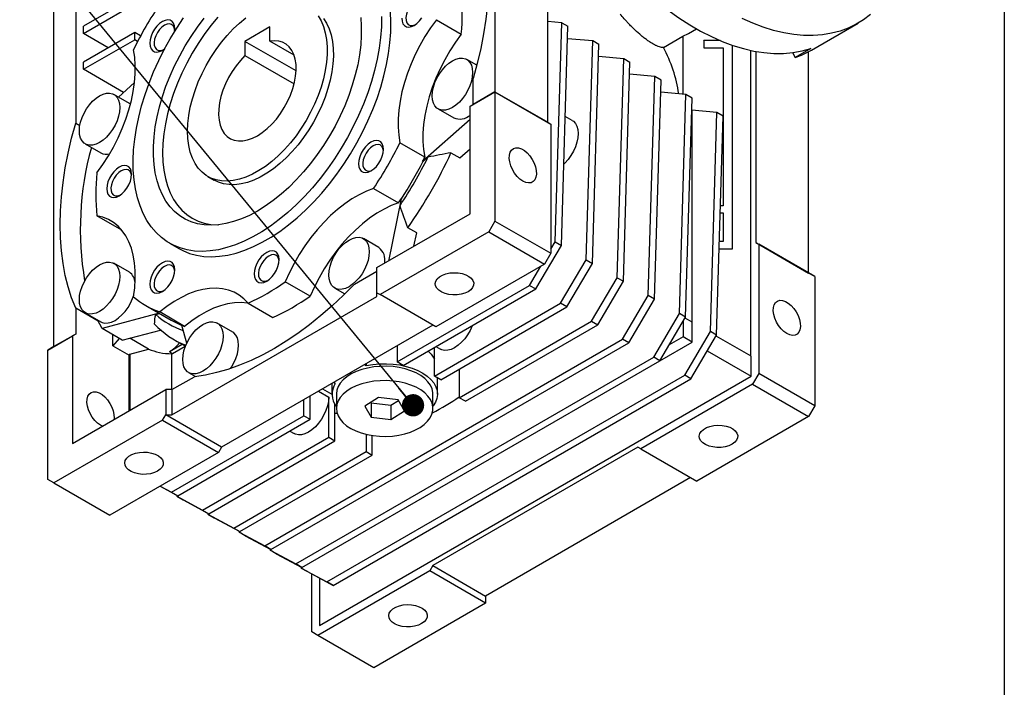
# Model space of a CAD drawing. Header units: millimetres. Extents: x 32 to 1366, y 32 to 1048.
# Tile 7 of 12: x 1141 to 1365, y 483 to 635. Entities that reach past the tile are written whole.
import ezdxf

# ---------------------------------------------------------------- set-up
doc = ezdxf.new("R2010")
doc.units = ezdxf.units.MM
doc.header["$LTSCALE"] = 5
doc.linetypes.add('SLD-Solid', pattern=[0])
doc.layers.add('TEXT', color=140, linetype='SLD-Solid', lineweight=25)
doc.styles.get("Standard").update_dxf_attribs({"font": 'VERDANA.TTF'})
doc.dimstyles.new('SLDDIMSTYLE0', dxfattribs={"dimtxt": 0.18, "dimasz": 5.08, "dimexe": 0, "dimexo": 0.0625, "dimgap": 0, "dimtad": 0, "dimtih": 1, "dimtoh": 1, "dimdec": 0, "dimrnd": 1e-09, "dimzin": 0, "dimdsep": 46, "dimtxsty": 'Standard', "dimblk1": 'DOT', "dimblk2": 'DOT', "dimsah": 1, "dimcen": 0.09, "dimadec": 0, "dimazin": 0, "dimtfac": 5.08, "dimtdec": 0, "dimtofl": 0, "dimtmove": 0, "dimatfit": 3, "dimldrblk": 'DOT', "dimfxl": 0, "dimfrac": 2, "dimtolj": 1, "dimtzin": 0, "dimarcsym": 0})

# ---------------------------------------------------------------- blocks, each defined once
blk = doc.blocks.new('_Dot')
at = {"color": 0, "linetype": 'ByBlock', "lineweight": -2}
blk.add_line((-0.5, 0), (-1, 0), dxfattribs=at)
at = {"color": 0, "linetype": 'ByBlock', "const_width": 0.5}
blk.add_lwpolyline([(-0.25, 0, 1), (0.25, 0, 1)], format="xyb", close=True, dxfattribs=at)

msp = doc.modelspace()

# ---------------------------------------------------------------- linework, layer by layer
for p, q in [((1249.259, 697.073), (1249.259, 618.685)), ((1261.28, 611.745), (1261.28, 659.833)), ((1176.073, 645.434), (1155.567, 633.596)), ((1155.567, 631.963), (1176.073, 643.801)), ((1153.8, 641.965), (1153.8, 611.58)), ((1148.85, 560.72), (1148.85, 639.108)), ((1235.945, 635.085), (1241.602, 631.82)), ((1264.462, 634.405), (1261.28, 634.69)), ((1155.567, 631.963), (1155.567, 633.596)), ((1197.994, 633.427), (1192.337, 630.162)), ((1197.994, 630.196), (1197.994, 633.427)), ((1262.98, 584.553), (1264.462, 634.405)), ((1264.394, 583.737), (1265.876, 633.589)), ((1264.462, 634.405), (1265.876, 633.589)), ((1293.333, 631.937), (1295.179, 633.002)), ((1321.329, 628.169), (1331.936, 634.292)), ((1167.235, 632.166), (1155.567, 625.43)), ((1161.225, 628.697), (1155.567, 631.963)), ((1155.567, 623.797), (1167.235, 630.533)), ((1167.235, 630.533), (1167.235, 632.166)), ((1168.577, 631.391), (1167.235, 632.166)), ((1167.911, 630.142), (1167.235, 630.533)), ((1192.337, 630.162), (1192.337, 626.931)), ((1203.991, 623.434), (1192.337, 630.162)), ((1203.539, 626.995), (1197.994, 630.196)), ((1265.794, 630.836), (1271.533, 630.323)), ((1270.051, 580.471), (1271.533, 630.323)), ((1271.533, 630.323), (1272.947, 629.507)), ((1287.631, 628.76), (1292.074, 631.325)), ((1292.074, 631.325), (1293.321, 631.961)), ((1292.074, 631.325), (1292.074, 618.137)), ((1296.812, 630.306), (1296.847, 630.326)), ((1296.812, 630.306), (1296.812, 628.673)), ((1296.847, 630.326), (1296.847, 628.693)), ((1300.587, 630.326), (1296.847, 630.326)), ((1271.465, 579.655), (1272.947, 629.507)), ((1296.847, 628.693), (1296.812, 628.673)), ((1296.812, 628.673), (1301.231, 628.673)), ((1296.847, 628.693), (1301.231, 628.693)), ((1301.231, 628.693), (1301.231, 592.765)), ((1303.353, 582.967), (1303.353, 629.272)), ((1303.388, 582.946), (1303.388, 629.26)), ((1307.56, 558.544), (1307.56, 628.097)), ((1308.656, 627.88), (1308.656, 584.396)), ((1321.162, 628.545), (1317.627, 626.504)), ((1320.677, 577.456), (1320.677, 627.809)), ((1192.337, 626.931), (1203.54, 620.463)), ((1245.132, 624.723), (1242.834, 626.05)), ((1272.865, 626.754), (1278.604, 626.241)), ((1277.122, 576.389), (1278.604, 626.241)), ((1278.604, 626.241), (1280.018, 625.425)), ((1316.995, 627.598), (1317.627, 626.504)), ((1155.567, 623.797), (1155.567, 625.43)), ((1164.689, 618.532), (1155.567, 623.797)), ((1278.536, 575.573), (1280.018, 625.425)), ((1244.309, 615.827), (1244.309, 621.717)), ((1285.675, 622.159), (1279.936, 622.672)), ((1284.193, 572.307), (1285.675, 622.159)), ((1285.607, 571.491), (1287.089, 621.343)), ((1287.089, 621.343), (1285.675, 622.159)), ((1163.521, 617.497), (1167.208, 620.765)), ((1166.016, 616.056), (1162.481, 618.097)), ((1243.602, 615.419), (1249.259, 618.685)), ((1249.259, 618.685), (1244.309, 615.827)), ((1249.259, 618.685), (1249.259, 589.289)), ((1249.259, 618.685), (1261.987, 611.337)), ((1249.259, 618.685), (1261.28, 611.745)), ((1249.259, 618.685), (1249.259, 618.685)), ((1292.746, 618.077), (1287.007, 618.59)), ((1291.264, 568.225), (1292.746, 618.077)), ((1292.679, 567.409), (1294.16, 617.26)), ((1294.16, 617.26), (1292.746, 618.077)), ((1236.335, 614.791), (1239.871, 612.75)), ((1243.602, 615.419), (1244.309, 615.827)), ((1243.602, 590.923), (1243.602, 615.419)), ((1294.125, 614.504), (1294.125, 566.302)), ((1299.817, 613.995), (1294.125, 614.504)), ((1243.602, 612.406), (1232.769, 602.801)), ((1266.876, 612.171), (1265.267, 613.1)), ((1298.335, 564.143), (1299.817, 613.995)), ((1299.75, 563.327), (1301.231, 613.178)), ((1301.231, 613.178), (1299.817, 613.995)), ((1153.8, 611.58), (1154.745, 611.034)), ((1261.28, 611.745), (1261.987, 611.337)), ((1261.987, 611.337), (1261.987, 581.942)), ((1155.981, 606.839), (1159.517, 604.797)), ((1233.28, 603.815), (1227.623, 607.081)), ((1241.299, 603.635), (1243.602, 605.677)), ((1232.84, 602.76), (1234.008, 603.795)), ((1239.249, 604.819), (1241.299, 603.635)), ((1232.769, 602.801), (1232.84, 602.76)), ((1183.916, 599.407), (1185.33, 598.591)), ((1221.622, 596.685), (1227.278, 593.42)), ((1227.902, 594.369), (1224.999, 580.183)), ((1227.659, 592.799), (1227.972, 594.328)), ((1227.972, 594.328), (1227.902, 594.369)), ((1301.231, 592.765), (1300.625, 592.765)), ((1164.285, 587.185), (1158.628, 590.451)), ((1222.389, 578.677), (1243.602, 590.923)), ((1300.575, 591.112), (1301.231, 591.112)), ((1300.576, 591.132), (1301.231, 591.132)), ((1301.231, 591.132), (1301.231, 584.6)), ((1231.444, 586.565), (1229.393, 587.749)), ((1249.259, 589.289), (1247.845, 586.84)), ((1249.259, 589.289), (1261.987, 581.942)), ((1222.835, 583.245), (1219.299, 585.286)), ((1247.845, 586.84), (1223.096, 572.553)), ((1230.826, 583.548), (1231.444, 586.565)), ((1247.845, 586.84), (1260.573, 579.492)), ((1175.167, 584.251), (1177.288, 583.027)), ((1258.54, 573.829), (1264.394, 583.737)), ((1261.987, 582.872), (1262.98, 584.553)), ((1262.98, 584.553), (1264.394, 583.737)), ((1300.333, 582.967), (1303.353, 582.967)), ((1300.333, 582.946), (1303.388, 582.946)), ((1301.231, 584.6), (1300.382, 584.6)), ((1303.353, 582.967), (1303.388, 582.946)), ((1308.656, 584.396), (1309.363, 583.987)), ((1308.656, 584.396), (1320.677, 577.456)), ((1309.363, 583.987), (1309.363, 554.592)), ((1322.091, 576.64), (1309.363, 583.987)), ((1261.987, 581.942), (1260.573, 579.492)), ((1166.016, 577.621), (1162.481, 579.663)), ((1222.389, 572.961), (1222.389, 578.677)), ((1260.573, 579.492), (1235.824, 565.205)), ((1257.126, 574.645), (1259.688, 578.981)), ((1264.197, 570.563), (1270.051, 580.471)), ((1265.611, 569.747), (1271.465, 579.655)), ((1270.051, 580.471), (1271.465, 579.655)), ((1217.289, 574.916), (1222.389, 577.86)), ((1271.268, 566.481), (1277.122, 576.389)), ((1277.122, 576.389), (1278.536, 575.573)), ((1322.091, 576.64), (1320.677, 577.456)), ((1322.091, 576.64), (1322.091, 547.244)), ((1207.187, 572.211), (1201.53, 575.477)), ((1212.8, 574.027), (1215.097, 572.701)), ((1226.985, 557.245), (1257.126, 574.645)), ((1257.126, 574.645), (1258.54, 573.829)), ((1272.682, 565.665), (1278.536, 575.573)), ((1175.72, 545.203), (1222.389, 572.145)), ((1222.389, 572.961), (1223.096, 572.553)), ((1222.389, 572.145), (1222.389, 572.961)), ((1235.824, 565.205), (1223.096, 572.553)), ((1228.399, 556.429), (1258.54, 573.829)), ((1278.339, 562.399), (1284.193, 572.307)), ((1285.607, 571.491), (1284.193, 572.307)), ((1169.789, 570.036), (1175.516, 566.73)), ((1193.043, 570.577), (1198.7, 567.312)), ((1235.495, 553.994), (1264.197, 570.563)), ((1236.909, 553.178), (1265.611, 569.747)), ((1265.611, 569.747), (1264.197, 570.563)), ((1279.753, 561.583), (1285.607, 571.491)), ((1153.8, 569.467), (1153.8, 563.577)), ((1158.883, 566.532), (1153.8, 569.467)), ((1155.981, 568.404), (1159.517, 566.363)), ((1172.822, 568.285), (1159.801, 564.797)), ((1172.02, 568.011), (1172.893, 568.244)), ((1178.608, 565.323), (1172.952, 568.589)), ((1285.41, 558.317), (1291.264, 568.225)), ((1286.824, 557.501), (1292.679, 567.409)), ((1292.679, 567.409), (1291.264, 568.225)), ((1159.801, 564.797), (1158.751, 566.805)), ((1179.077, 561.478), (1177.985, 565.553)), ((1189.551, 564.031), (1186.016, 566.072)), ((1235.117, 565.613), (1187.034, 537.855)), ((1241.127, 549.081), (1271.268, 566.481)), ((1242.541, 548.265), (1272.682, 565.665)), ((1271.268, 566.481), (1272.682, 565.665)), ((1292.11, 566.446), (1292.11, 562.921)), ((1294.16, 566.281), (1292.559, 567.206)), ((1294.16, 561.737), (1294.16, 566.281)), ((1147.436, 559.903), (1153.092, 563.169)), ((1153.8, 563.577), (1148.85, 560.72)), ((1153.8, 563.577), (1153.092, 563.169)), ((1153.092, 563.169), (1153.092, 538.673)), ((1164.397, 562.144), (1159.801, 564.797)), ((1162.285, 560.924), (1162.285, 563.363)), ((1164.397, 562.144), (1173.142, 564.486)), ((1292.11, 562.921), (1288.948, 561.096)), ((1294.16, 561.737), (1292.11, 562.921)), ((1292.481, 554.235), (1298.335, 564.143)), ((1293.895, 553.419), (1299.75, 563.327)), ((1299.75, 563.327), (1298.335, 564.143)), ((1307.595, 558.524), (1299.629, 563.123)), ((1148.85, 560.72), (1147.436, 559.903)), ((1163.719, 562.535), (1162.285, 560.924)), ((1162.285, 560.924), (1165.962, 558.802)), ((1170.384, 560.159), (1166.138, 562.61)), ((1178.054, 561.223), (1175.141, 559.541)), ((1175.813, 559.153), (1178.726, 560.835)), ((1176.241, 562.27), (1178.787, 560.8)), ((1196.844, 515.353), (1278.339, 562.399)), ((1198.259, 514.537), (1279.753, 561.583)), ((1226.985, 560.919), (1226.985, 557.245)), ((1235.495, 553.994), (1235.495, 560.525)), ((1235.842, 560.725), (1236.842, 560.148)), ((1279.753, 561.583), (1278.339, 562.399)), ((1286.825, 557.502), (1294.16, 561.737)), ((1147.436, 530.508), (1147.436, 559.903)), ((1165.962, 558.802), (1166.139, 559)), ((1165.962, 546.102), (1165.962, 558.802)), ((1166.139, 559), (1170.384, 560.159)), ((1166.139, 559), (1166.139, 546.204)), ((1175.141, 559.541), (1175.813, 559.153)), ((1175.684, 550.919), (1175.684, 559.081)), ((1203.915, 511.271), (1285.41, 558.317)), ((1286.824, 557.501), (1285.41, 558.317)), ((1297.627, 559.735), (1307.595, 553.98)), ((1307.595, 553.98), (1307.595, 558.524)), ((1205.33, 510.455), (1286.824, 557.501)), ((1219.561, 556.633), (1219.979, 556.392)), ((1219.979, 556.874), (1219.979, 556.392)), ((1228.399, 556.429), (1226.985, 557.245)), ((1175.72, 550.919), (1180.82, 553.863)), ((1179.516, 554.813), (1181.105, 553.896)), ((1209.307, 497.239), (1307.595, 553.98)), ((1210.986, 507.189), (1292.481, 554.235)), ((1236.909, 553.178), (1235.495, 553.994)), ((1241.127, 555.613), (1241.127, 549.081)), ((1293.895, 553.419), (1292.481, 554.235)), ((1309.363, 554.592), (1307.949, 552.142)), ((1322.091, 547.244), (1309.363, 554.592)), ((1212.157, 552.359), (1212.157, 549.898)), ((1212.401, 506.373), (1293.895, 553.419)), ((1212.907, 552.31), (1212.49, 552.551)), ((1236.157, 549.898), (1236.157, 553.612)), ((1307.949, 552.142), (1282.493, 537.447)), ((1307.949, 552.142), (1320.677, 544.795)), ((1153.092, 538.673), (1174.306, 550.919)), ((1174.306, 550.919), (1174.306, 545.203)), ((1175.72, 550.919), (1174.306, 550.919)), ((1175.72, 550.919), (1175.72, 545.203)), ((1207.186, 544.183), (1207.186, 549.489)), ((1209.059, 550.57), (1211.404, 549.217)), ((1210.033, 551.132), (1212.157, 549.906)), ((1213.157, 549.898), (1213.157, 546.632)), ((1235.157, 546.632), (1235.157, 549.898)), ((1205.772, 544.999), (1205.772, 548.673)), ((1211.404, 540.087), (1211.404, 549.217)), ((1212.818, 539.27), (1212.818, 547.63)), ((1222.717, 549.166), (1219.636, 547.179)), ((1219.636, 547.179), (1221.076, 544.646)), ((1220.994, 548.055), (1221.076, 547.912)), ((1221.076, 547.912), (1225.596, 547.365)), ((1221.076, 547.912), (1221.076, 544.646)), ((1227.238, 548.619), (1222.717, 549.166)), ((1225.596, 547.365), (1227.319, 548.476)), ((1225.596, 547.365), (1225.596, 544.099)), ((1228.677, 546.085), (1227.238, 548.619)), ((1242.541, 548.265), (1241.127, 549.081)), ((1322.091, 547.244), (1320.677, 544.795)), ((1173.598, 543.978), (1174.306, 545.203)), ((1187.034, 537.855), (1174.306, 545.203)), ((1174.306, 545.203), (1175.72, 545.203)), ((1175.631, 527.599), (1205.772, 544.999)), ((1205.772, 544.999), (1207.186, 544.183)), ((1225.596, 544.099), (1228.677, 546.085)), ((1173.598, 543.978), (1148.85, 529.691)), ((1173.598, 543.978), (1186.326, 536.631)), ((1177.045, 526.783), (1207.186, 544.183)), ((1221.076, 544.646), (1225.596, 544.099)), ((1320.677, 544.795), (1295.221, 530.099)), ((1202.558, 541.511), (1203.558, 540.934)), ((1219.914, 540.773), (1219.914, 536.835)), ((1221.328, 536.019), (1221.328, 540.496)), ((1182.702, 523.517), (1211.404, 540.087)), ((1184.116, 522.701), (1212.818, 539.27)), ((1211.404, 540.087), (1212.818, 539.27)), ((1186.326, 536.631), (1161.578, 522.343)), ((1187.034, 537.855), (1186.326, 536.631)), ((1189.773, 519.435), (1219.914, 536.835)), ((1191.188, 518.619), (1221.328, 536.019)), ((1219.914, 536.835), (1221.328, 536.019)), ((1281.786, 537.855), (1235.117, 510.914)), ((1282.493, 537.447), (1281.786, 537.855)), ((1282.493, 537.447), (1295.221, 530.099)), ((1148.85, 529.691), (1147.436, 530.508)), ((1148.85, 529.691), (1161.578, 522.343)), ((1293.807, 530.916), (1247.138, 503.974)), ((1173.019, 528.949), (1177.045, 526.783)), ((1173.069, 528.977), (1175.631, 527.599)), ((1175.631, 527.599), (1177.045, 526.783)), ((1176.841, 526.893), (1176.848, 526.666)), ((1176.848, 526.666), (1182.702, 523.517)), ((1176.848, 526.666), (1178.262, 525.85)), ((1178.262, 525.85), (1184.116, 522.701)), ((1182.702, 523.517), (1184.116, 522.701)), ((1183.912, 522.811), (1183.919, 522.584)), ((1183.919, 522.584), (1189.773, 519.435)), ((1183.919, 522.584), (1185.333, 521.768)), ((1185.333, 521.768), (1191.188, 518.619)), ((1189.773, 519.435), (1191.188, 518.619)), ((1190.983, 518.729), (1190.99, 518.502)), ((1190.99, 518.502), (1196.844, 515.353)), ((1192.404, 517.686), (1190.99, 518.502)), ((1192.404, 517.686), (1198.259, 514.537)), ((1198.259, 514.537), (1196.844, 515.353)), ((1198.054, 514.647), (1198.061, 514.42)), ((1198.061, 514.42), (1203.915, 511.271)), ((1199.475, 513.604), (1198.061, 514.42)), ((1199.475, 513.604), (1205.33, 510.455)), ((1205.33, 510.455), (1203.915, 511.271)), ((1205.125, 510.565), (1205.132, 510.338)), ((1205.132, 510.338), (1210.986, 507.189)), ((1206.546, 509.522), (1205.132, 510.338)), ((1206.546, 509.522), (1212.401, 506.373)), ((1207.54, 495.811), (1207.54, 508.987)), ((1234.41, 509.689), (1208.954, 494.994)), ((1235.117, 510.914), (1234.41, 509.689)), ((1247.138, 502.341), (1234.41, 509.689)), ((1235.117, 510.914), (1247.138, 503.974)), ((1209.307, 508.037), (1209.307, 497.239)), ((1212.401, 506.373), (1210.986, 507.189)), ((1247.138, 502.341), (1221.682, 487.646)), ((1247.138, 503.974), (1247.138, 502.341)), ((1208.954, 494.994), (1207.54, 495.811)), ((1221.682, 487.646), (1208.954, 494.994))]:
    msp.add_line(p, q)
at = {"flags": 128}
for points in [[(1244.309, 663.83), (1245.239, 661.477), (1246.03, 658.99), (1246.681, 656.376), (1247.189, 653.643), (1247.553, 650.799), (1247.772, 647.853), (1247.845, 644.814), (1247.772, 641.691), (1247.553, 638.492), (1247.189, 635.228), (1246.681, 631.909), (1246.03, 628.544), (1245.239, 625.143), (1244.309, 621.717)], [(1268.572, 658.905), (1270.551, 656.064), (1272.612, 653.311), (1274.748, 650.655), (1276.952, 648.106), (1279.216, 645.672), (1281.533, 643.361), (1283.896, 641.181), (1286.295, 639.14), (1288.724, 637.244), (1291.173, 635.5), (1293.634, 633.913), (1296.1, 632.49), (1298.562, 631.234), (1301.011, 630.151), (1303.439, 629.243), (1305.839, 628.514), (1308.201, 627.966), (1310.519, 627.601), (1312.783, 627.421), (1314.987, 627.425), (1317.123, 627.615), (1319.184, 627.989), (1321.162, 628.545)], [(1231.353, 639.496), (1230.768, 639.073), (1230.22, 638.507), (1229.744, 637.832), (1229.368, 637.091), (1229.117, 636.331), (1229.007, 635.599), (1229.044, 634.941), (1229.226, 634.399), (1229.542, 634.007), (1229.971, 633.789), (1230.487, 633.76), (1231.058, 633.92), (1231.125, 633.95)], [(1177.288, 583.027), (1178.188, 582.552), (1179.707, 581.933), (1181.314, 581.493), (1183.001, 581.232), (1184.758, 581.153), (1186.578, 581.257), (1188.451, 581.541), (1190.369, 582.005), (1192.32, 582.648), (1194.297, 583.464), (1196.288, 584.451), (1198.285, 585.604), (1200.276, 586.916), (1202.253, 588.381), (1204.204, 589.993), (1206.122, 591.742), (1207.995, 593.62), (1209.815, 595.619), (1211.573, 597.727), (1213.259, 599.934), (1214.866, 602.23), (1216.385, 604.602), (1217.809, 607.04), (1219.131, 609.531), (1220.344, 612.062), (1221.442, 614.621), (1222.42, 617.196), (1223.272, 619.773), (1223.995, 622.339), (1224.585, 624.882), (1225.039, 627.389), (1225.355, 629.847), (1225.531, 632.245), (1225.566, 634.571), (1225.461, 636.812)], [(1223.445, 635.795), (1223.41, 633.47), (1223.234, 631.072), (1222.918, 628.613), (1222.464, 626.106), (1221.874, 623.563), (1221.151, 620.997), (1220.298, 618.42), (1219.321, 615.846), (1218.222, 613.287), (1217.009, 610.756), (1215.688, 608.265), (1214.264, 605.827), (1212.744, 603.454), (1211.138, 601.159), (1209.451, 598.951), (1207.694, 596.843), (1205.874, 594.845), (1204, 592.967), (1202.083, 591.217), (1200.131, 589.606), (1198.155, 588.141), (1196.163, 586.828), (1194.167, 585.676), (1192.176, 584.689), (1190.199, 583.872), (1188.247, 583.23), (1186.33, 582.766), (1184.457, 582.481), (1182.637, 582.378), (1180.879, 582.457), (1179.193, 582.717), (1177.586, 583.158), (1176.067, 583.777), (1174.643, 584.57), (1173.321, 585.535), (1172.108, 586.666), (1171.01, 587.957), (1170.032, 589.402), (1169.18, 590.995), (1168.456, 592.726), (1167.866, 594.588), (1167.412, 596.571), (1167.097, 598.665), (1166.921, 600.859), (1166.885, 603.144), (1166.991, 605.507), (1167.237, 607.937), (1167.622, 610.421), (1168.145, 612.948), (1168.802, 615.504), (1169.59, 618.077), (1170.506, 620.655), (1171.544, 623.223), (1172.701, 625.77), (1173.969, 628.282), (1175.343, 630.748), (1176.815, 633.155), (1178.379, 635.49)], [(1173.537, 634.65), (1172.907, 634.205), (1172.309, 633.618), (1171.773, 632.919), (1171.325, 632.144), (1170.988, 631.33), (1170.779, 630.519), (1170.708, 629.751), (1170.779, 629.065), (1170.988, 628.495), (1171.325, 628.071), (1171.773, 627.812), (1172.309, 627.733), (1172.907, 627.836), (1173.537, 628.118), (1174.081, 628.493)], [(1218.697, 635.615), (1218.836, 633.606), (1218.836, 631.51), (1218.697, 629.341), (1218.42, 627.11), (1218.007, 624.831), (1217.459, 622.517), (1216.781, 620.182), (1215.976, 617.839), (1215.048, 615.503), (1214.004, 613.186), (1212.85, 610.903), (1211.591, 608.667), (1210.237, 606.49), (1208.793, 604.387), (1207.27, 602.369), (1205.676, 600.447), (1204.02, 598.634), (1202.312, 596.94), (1200.563, 595.375), (1198.781, 593.947), (1196.979, 592.666), (1195.165, 591.539), (1193.352, 590.573), (1191.549, 589.772), (1189.768, 589.143), (1188.018, 588.688), (1186.31, 588.41), (1184.654, 588.312), (1183.06, 588.392), (1181.537, 588.652), (1180.094, 589.089), (1178.739, 589.702), (1177.481, 590.485), (1176.326, 591.435), (1175.282, 592.546), (1174.355, 593.812), (1173.55, 595.225), (1172.871, 596.777), (1172.324, 598.459), (1171.91, 600.261), (1171.633, 602.172), (1171.495, 604.181), (1171.495, 606.276), (1171.633, 608.446), (1171.91, 610.677), (1172.324, 612.956), (1172.871, 615.27), (1173.55, 617.605), (1174.355, 619.947), (1175.282, 622.284), (1176.326, 624.601), (1177.481, 626.884), (1178.739, 629.12), (1180.094, 631.296), (1181.537, 633.4), (1183.06, 635.418)], [(1176.312, 632.357), (1176.365, 633.017), (1176.294, 633.702), (1176.085, 634.272), (1175.748, 634.697), (1175.3, 634.955), (1174.764, 635.035), (1174.166, 634.931), (1173.537, 634.65)], [(1186.146, 635.699), (1184.572, 633.772), (1183.072, 631.748), (1181.655, 629.64), (1180.329, 627.461), (1179.105, 625.224), (1177.987, 622.942), (1176.985, 620.631), (1176.103, 618.304), (1175.348, 615.976), (1174.723, 613.66), (1174.233, 611.372), (1173.881, 609.125), (1173.669, 606.933), (1173.598, 604.81), (1173.669, 602.769), (1173.881, 600.822), (1174.233, 598.982), (1174.723, 597.259), (1175.348, 595.665), (1176.103, 594.208), (1176.985, 592.899), (1177.987, 591.746), (1179.105, 590.754), (1180.329, 589.931), (1181.655, 589.282), (1183.072, 588.81), (1184.572, 588.518), (1186.146, 588.409), (1186.288, 588.408)], [(1209.005, 635.945), (1209.679, 634.797), (1210.226, 633.51), (1210.64, 632.095), (1210.918, 630.563), (1211.058, 628.929), (1211.058, 627.207), (1210.918, 625.411), (1210.64, 623.559), (1210.226, 621.665), (1209.679, 619.747), (1209.005, 617.822), (1208.21, 615.906), (1207.299, 614.016), (1206.283, 612.169), (1205.168, 610.381), (1203.966, 608.668), (1202.686, 607.045), (1201.34, 605.526), (1199.94, 604.124), (1198.497, 602.852), (1197.026, 601.721), (1195.538, 600.742), (1194.047, 599.921), (1192.566, 599.267), (1191.108, 598.786), (1189.685, 598.482), (1188.31, 598.357), (1186.996, 598.412), (1185.753, 598.647), (1184.594, 599.061), (1183.527, 599.648), (1182.562, 600.405), (1181.708, 601.324), (1180.973, 602.398), (1180.362, 603.616), (1179.881, 604.969), (1179.534, 606.444), (1179.325, 608.029), (1179.255, 609.709)], [(1179.255, 609.709), (1179.325, 611.469), (1179.534, 613.295), (1179.881, 615.171), (1180.362, 617.079), (1180.973, 619.002), (1181.708, 620.925), (1182.562, 622.83), (1183.527, 624.701), (1184.594, 626.52), (1185.753, 628.273), (1186.996, 629.943), (1188.31, 631.515), (1189.685, 632.977), (1191.108, 634.315), (1192.566, 635.518)], [(1210.232, 635.392), (1210.937, 634.281), (1211.516, 633.028), (1211.963, 631.643), (1212.276, 630.14), (1212.45, 628.53), (1212.485, 626.828), (1212.38, 625.05), (1212.137, 623.21), (1211.756, 621.325), (1211.242, 619.412), (1210.6, 617.486), (1209.834, 615.566), (1208.952, 613.668), (1207.961, 611.809), (1206.87, 610.005), (1205.688, 608.272), (1204.426, 606.625), (1203.096, 605.078), (1201.708, 603.646), (1200.275, 602.341), (1198.81, 601.174), (1197.325, 600.155), (1195.834, 599.294), (1194.349, 598.598), (1192.884, 598.074), (1191.451, 597.725), (1190.063, 597.555), (1188.732, 597.565), (1187.471, 597.755), (1186.289, 598.124), (1185.33, 598.591)], [(1235.945, 635.085), (1234.596, 633.205), (1233.335, 631.245), (1232.17, 629.219), (1231.112, 627.144), (1230.166, 625.033), (1229.342, 622.904), (1228.644, 620.772), (1228.078, 618.653), (1227.649, 616.563), (1227.359, 614.518), (1227.211, 612.532), (1227.206, 610.621), (1227.344, 608.8), (1227.623, 607.081)], [(1228.046, 635.426), (1228.117, 634.74), (1228.326, 634.17), (1228.663, 633.745), (1229.111, 633.487), (1229.647, 633.407), (1230.245, 633.511), (1230.874, 633.792), (1231.504, 634.237), (1232.101, 634.824), (1232.638, 635.523)], [(1334.782, 636.282), (1333.196, 635.083), (1331.507, 634.052), (1329.722, 633.19), (1327.846, 632.502), (1325.886, 631.989), (1323.847, 631.653), (1321.737, 631.495), (1319.563, 631.516), (1317.331, 631.715), (1315.049, 632.092), (1312.724, 632.646), (1310.364, 633.375), (1307.976, 634.276), (1305.569, 635.347)], [(1174.015, 633.821), (1173.43, 633.399), (1172.883, 632.832), (1172.406, 632.157), (1172.031, 631.416), (1171.78, 630.656), (1171.669, 629.924), (1171.706, 629.266), (1171.889, 628.725), (1172.204, 628.332), (1172.634, 628.115), (1173.15, 628.085), (1173.72, 628.245), (1173.787, 628.275)], [(1176.354, 632.721), (1176.25, 633.236), (1175.999, 633.707), (1175.624, 634.015), (1175.147, 634.139), (1174.599, 634.073), (1174.015, 633.821)], [(1192.337, 626.931), (1191.291, 625.831), (1190.309, 624.618), (1189.406, 623.311), (1188.597, 621.932), (1187.896, 620.503), (1187.313, 619.048), (1186.86, 617.59), (1186.542, 616.154), (1186.365, 614.762), (1186.332, 613.438), (1186.443, 612.203), (1186.698, 611.078), (1187.09, 610.081), (1187.615, 609.227), (1188.264, 608.532), (1189.025, 608.007), (1189.887, 607.659), (1190.835, 607.496), (1191.854, 607.518), (1192.927, 607.727), (1194.037, 608.119), (1195.165, 608.687), (1196.293, 609.421), (1197.403, 610.311), (1198.476, 611.341), (1199.495, 612.495), (1200.444, 613.753), (1201.305, 615.096), (1202.067, 616.501), (1202.715, 617.944), (1203.24, 619.404), (1203.633, 620.855), (1203.887, 622.273), (1203.999, 623.637), (1203.966, 624.923), (1203.789, 626.11), (1203.471, 627.179), (1203.017, 628.113), (1202.435, 628.896), (1201.733, 629.515), (1200.925, 629.961), (1200.022, 630.225), (1199.039, 630.304), (1197.994, 630.196)], [(1241.602, 631.82), (1240.253, 629.94), (1238.992, 627.979), (1237.827, 625.954), (1236.768, 623.878), (1235.823, 621.768), (1234.999, 619.639), (1234.301, 617.506), (1233.735, 615.387), (1233.306, 613.297), (1233.016, 611.252), (1232.868, 609.266), (1232.863, 607.356), (1233.001, 605.534), (1233.28, 603.815)], [(1158.628, 600.252), (1159.977, 602.132), (1161.238, 604.092), (1162.403, 606.118), (1163.462, 608.194), (1164.407, 610.304), (1165.231, 612.433), (1165.929, 614.565), (1166.495, 616.684), (1166.924, 618.774), (1167.214, 620.82), (1167.362, 622.805), (1167.367, 624.716), (1167.229, 626.538), (1166.95, 628.257)], [(1239.585, 625.728), (1240.383, 626.108), (1241.157, 626.315), (1241.883, 626.343), (1242.539, 626.192), (1243.106, 625.865), (1243.565, 625.372), (1243.904, 624.729), (1244.111, 623.955), (1244.181, 623.074), (1244.111, 622.112), (1243.904, 621.098), (1243.565, 620.064), (1243.106, 619.041), (1242.539, 618.06), (1241.883, 617.151), (1241.157, 616.34), (1240.383, 615.654), (1239.585, 615.113), (1238.787, 614.733), (1238.013, 614.525), (1237.287, 614.497), (1236.63, 614.649), (1236.064, 614.976), (1235.604, 615.469), (1235.266, 616.112), (1235.058, 616.886), (1234.989, 617.767), (1235.058, 618.729), (1235.266, 619.742), (1235.604, 620.776), (1236.064, 621.799), (1236.63, 622.781), (1237.287, 623.69), (1238.013, 624.5), (1238.787, 625.186), (1239.585, 625.728)], [(1159.231, 617.775), (1160.029, 618.155), (1160.803, 618.363), (1161.529, 618.391), (1162.185, 618.239), (1162.752, 617.912), (1163.212, 617.419), (1163.55, 616.776), (1163.757, 616.002), (1163.827, 615.121), (1163.757, 614.159), (1163.55, 613.146), (1163.212, 612.112), (1162.752, 611.089), (1162.185, 610.108), (1161.529, 609.198), (1160.803, 608.388), (1160.029, 607.702), (1159.231, 607.16), (1158.433, 606.78), (1157.659, 606.573), (1156.933, 606.545), (1156.277, 606.697), (1155.71, 607.024), (1155.251, 607.516), (1154.912, 608.159), (1154.705, 608.933), (1154.635, 609.814), (1154.705, 610.776), (1154.912, 611.79), (1155.251, 612.824), (1155.71, 613.847), (1156.277, 614.828), (1156.933, 615.738), (1157.659, 616.548), (1158.433, 617.234), (1159.231, 617.775)], [(1166.292, 615.867), (1166.288, 615.871), (1166.016, 616.056)], [(1266.876, 612.171), (1267.147, 611.986), (1267.607, 611.493), (1267.945, 610.85), (1268.153, 610.076), (1268.223, 609.195), (1268.153, 608.233), (1267.945, 607.219), (1267.607, 606.186), (1267.147, 605.162), (1266.581, 604.181), (1265.924, 603.272), (1265.198, 602.461), (1264.944, 602.217)], [(1153.8, 569.467), (1152.87, 571.82), (1152.079, 574.307), (1151.428, 576.921), (1150.92, 579.653), (1150.556, 582.497), (1150.337, 585.443), (1150.264, 588.482), (1150.337, 591.606), (1150.556, 594.804), (1150.92, 598.068), (1151.428, 601.388), (1152.079, 604.753), (1152.87, 608.154), (1153.8, 611.58)], [(1221.037, 607.22), (1220.407, 606.775), (1219.809, 606.188), (1219.273, 605.489), (1218.825, 604.713), (1218.488, 603.9), (1218.279, 603.089), (1218.208, 602.321), (1218.279, 601.635), (1218.488, 601.065), (1218.825, 600.641), (1219.273, 600.382), (1219.809, 600.302), (1220.407, 600.406), (1221.037, 600.687), (1221.666, 601.133), (1222.264, 601.719), (1222.8, 602.418), (1223.248, 603.194), (1223.585, 604.008), (1223.794, 604.819), (1223.865, 605.586), (1223.794, 606.272), (1223.585, 606.842), (1223.248, 607.267), (1222.8, 607.525), (1222.264, 607.605), (1221.666, 607.501), (1221.037, 607.22)], [(1221.515, 606.391), (1220.93, 605.969), (1220.383, 605.402), (1219.906, 604.727), (1219.531, 603.986), (1219.28, 603.226), (1219.169, 602.494), (1219.206, 601.836), (1219.389, 601.294), (1219.704, 600.902), (1220.134, 600.685), (1220.65, 600.655), (1221.22, 600.815), (1221.287, 600.845)], [(1223.854, 605.291), (1223.75, 605.806), (1223.499, 606.277), (1223.124, 606.584), (1222.647, 606.709), (1222.099, 606.643), (1221.515, 606.391)], [(1255.623, 598.362), (1254.956, 598.831), (1254.319, 599.445), (1253.744, 600.177), (1253.257, 600.991), (1252.88, 601.85), (1252.632, 602.714), (1252.523, 603.542), (1252.56, 604.295), (1252.739, 604.938), (1253.054, 605.441), (1253.488, 605.781), (1254.022, 605.942), (1254.632, 605.915), (1255.287, 605.704), (1255.959, 605.316), (1256.614, 604.771), (1257.223, 604.094), (1257.758, 603.316), (1258.192, 602.475), (1258.507, 601.608), (1258.686, 600.758), (1258.723, 599.963), (1258.614, 599.261), (1258.365, 598.684), (1257.989, 598.26), (1257.501, 598.008), (1256.926, 597.94), (1256.29, 598.06), (1255.623, 598.362)], [(1163.699, 601.545), (1163.07, 601.1), (1162.472, 600.513), (1161.936, 599.815), (1161.488, 599.039), (1161.151, 598.225), (1160.941, 597.414), (1160.871, 596.646), (1160.941, 595.96), (1161.151, 595.391), (1161.488, 594.966), (1161.936, 594.707), (1162.472, 594.628), (1163.07, 594.731), (1163.699, 595.013), (1164.328, 595.458), (1164.926, 596.045), (1165.462, 596.743), (1165.91, 597.519), (1166.247, 598.333), (1166.457, 599.144), (1166.527, 599.912), (1166.457, 600.598), (1166.247, 601.167), (1165.91, 601.592), (1165.462, 601.851), (1164.926, 601.93), (1164.328, 601.827), (1163.699, 601.545)], [(1166.516, 599.616), (1166.412, 600.132), (1166.162, 600.602), (1165.786, 600.91), (1165.31, 601.035), (1164.762, 600.969), (1164.177, 600.717)], [(1164.177, 600.717), (1163.593, 600.294), (1163.045, 599.727), (1162.569, 599.052), (1162.193, 598.311), (1161.942, 597.551), (1161.832, 596.819), (1161.869, 596.162), (1162.051, 595.62), (1162.367, 595.228), (1162.796, 595.01), (1163.312, 594.98), (1163.883, 595.14), (1163.95, 595.17)], [(1221.622, 596.685), (1219.993, 596.068), (1218.347, 595.277), (1216.695, 594.317), (1215.049, 593.196), (1213.423, 591.922), (1211.828, 590.506), (1210.275, 588.956), (1208.778, 587.286), (1207.346, 585.508), (1205.991, 583.634), (1204.723, 581.679), (1203.551, 579.658), (1202.484, 577.585), (1201.53, 575.477)], [(1227.278, 593.42), (1225.65, 592.802), (1224.004, 592.011), (1222.352, 591.051), (1220.706, 589.93), (1219.08, 588.657), (1217.484, 587.24), (1215.932, 585.691), (1214.435, 584.021), (1213.003, 582.242), (1211.648, 580.368), (1210.38, 578.414), (1209.208, 576.392), (1208.141, 574.32), (1207.187, 572.211)], [(1166.95, 572.055), (1167.229, 574.096), (1167.367, 576.077), (1167.362, 577.982), (1167.214, 579.796), (1166.924, 581.507), (1166.495, 583.102), (1165.929, 584.568), (1165.231, 585.894), (1164.407, 587.071), (1163.462, 588.09), (1162.403, 588.944), (1161.238, 589.625), (1159.977, 590.128), (1158.628, 590.451)], [(1216.05, 584.964), (1216.848, 585.344), (1217.622, 585.551), (1218.348, 585.58), (1219.004, 585.428), (1219.571, 585.101), (1220.03, 584.608), (1220.369, 583.965), (1220.576, 583.191), (1220.646, 582.31), (1220.576, 581.348), (1220.369, 580.335), (1220.03, 579.301), (1219.571, 578.277), (1219.004, 577.296), (1218.348, 576.387), (1217.622, 575.577), (1216.848, 574.89), (1216.05, 574.349), (1215.252, 573.969), (1214.478, 573.762), (1213.752, 573.733), (1213.095, 573.885), (1212.529, 574.212), (1212.069, 574.705), (1211.731, 575.348), (1211.523, 576.122), (1211.453, 577.003), (1211.523, 577.965), (1211.731, 578.978), (1212.069, 580.012), (1212.529, 581.036), (1213.095, 582.017), (1213.752, 582.926), (1214.478, 583.736), (1215.252, 584.423), (1216.05, 584.964)], [(1197.287, 582.149), (1196.657, 581.704), (1196.059, 581.117), (1195.523, 580.419), (1195.075, 579.643), (1194.738, 578.829), (1194.529, 578.018), (1194.458, 577.25), (1194.529, 576.564), (1194.738, 575.995), (1195.075, 575.57), (1195.523, 575.311), (1196.059, 575.232), (1196.657, 575.335), (1197.287, 575.617), (1197.916, 576.062), (1198.514, 576.649), (1199.05, 577.347), (1199.498, 578.123), (1199.835, 578.937), (1200.044, 579.748), (1200.115, 580.516), (1200.044, 581.202), (1199.835, 581.771), (1199.498, 582.196), (1199.05, 582.455), (1198.514, 582.534), (1197.916, 582.431), (1197.287, 582.149)], [(1197.765, 581.321), (1197.18, 580.898), (1196.633, 580.331), (1196.156, 579.656), (1195.781, 578.916), (1195.53, 578.155), (1195.419, 577.423), (1195.456, 576.766), (1195.639, 576.224), (1195.954, 575.832), (1196.384, 575.614), (1196.9, 575.584), (1197.47, 575.744), (1197.537, 575.774)], [(1200.104, 580.22), (1200, 580.736), (1199.749, 581.206), (1199.374, 581.514), (1198.897, 581.639), (1198.349, 581.573), (1197.765, 581.321)], [(1159.231, 579.341), (1160.029, 579.721), (1160.803, 579.928), (1161.529, 579.956), (1162.185, 579.805), (1162.752, 579.477), (1163.212, 578.985), (1163.55, 578.342), (1163.757, 577.568), (1163.827, 576.687), (1163.757, 575.725), (1163.55, 574.711), (1163.212, 573.677), (1162.752, 572.654), (1162.185, 571.673), (1161.529, 570.763), (1160.803, 569.953), (1160.029, 569.267), (1159.231, 568.726), (1158.433, 568.346), (1157.659, 568.138), (1156.933, 568.11), (1156.277, 568.262), (1155.71, 568.589), (1155.251, 569.082), (1154.912, 569.725), (1154.705, 570.499), (1154.635, 571.38), (1154.705, 572.342), (1154.912, 573.355), (1155.251, 574.389), (1155.71, 575.412), (1156.277, 576.393), (1156.933, 577.303), (1157.659, 578.113), (1158.433, 578.799), (1159.231, 579.341)], [(1173.537, 579.799), (1172.907, 579.353), (1172.309, 578.767), (1171.773, 578.068), (1171.325, 577.292), (1170.988, 576.479), (1170.779, 575.667), (1170.708, 574.9), (1170.779, 574.214), (1170.988, 573.644), (1171.325, 573.219), (1171.773, 572.961), (1172.309, 572.881), (1172.907, 572.985), (1173.537, 573.266), (1174.166, 573.712), (1174.764, 574.298), (1175.3, 574.997), (1175.748, 575.773), (1176.085, 576.586), (1176.294, 577.398), (1176.365, 578.165), (1176.294, 578.851), (1176.085, 579.421), (1175.748, 579.845), (1175.3, 580.104), (1174.764, 580.184), (1174.166, 580.08), (1173.537, 579.799)], [(1174.015, 578.97), (1173.43, 578.547), (1172.883, 577.981), (1172.406, 577.306), (1172.031, 576.565), (1171.78, 575.805), (1171.669, 575.073), (1171.706, 574.415), (1171.889, 573.873), (1172.204, 573.481), (1172.634, 573.263), (1173.15, 573.234), (1173.72, 573.394), (1173.787, 573.424)], [(1176.354, 577.87), (1176.25, 578.385), (1175.999, 578.856), (1175.624, 579.163), (1175.147, 579.288), (1174.599, 579.222), (1174.015, 578.97)], [(1243.171, 573.21), (1242.431, 572.866), (1241.58, 572.623), (1240.659, 572.491), (1239.71, 572.476), (1238.778, 572.579), (1237.906, 572.796), (1237.135, 573.115), (1236.501, 573.523), (1236.034, 574), (1235.755, 574.524), (1235.678, 575.07), (1235.806, 575.613), (1236.134, 576.128), (1236.645, 576.59), (1237.316, 576.977), (1238.116, 577.272), (1239.007, 577.461), (1239.948, 577.535), (1240.894, 577.491), (1241.801, 577.33), (1242.628, 577.06), (1243.334, 576.694), (1243.888, 576.249), (1244.263, 575.746), (1244.442, 575.208), (1244.416, 574.66), (1244.187, 574.128), (1243.765, 573.637), (1243.171, 573.21)], [(1193.043, 570.577), (1192.089, 571.584), (1191.022, 572.425), (1189.85, 573.093), (1188.582, 573.584), (1187.227, 573.893), (1185.795, 574.019), (1184.298, 573.96), (1182.746, 573.717), (1181.15, 573.292), (1179.524, 572.687), (1177.878, 571.908), (1176.226, 570.961), (1174.58, 569.851), (1172.952, 568.589)], [(1217.289, 574.916), (1214.787, 572.398), (1212.237, 570.013), (1209.648, 567.767), (1207.028, 565.667), (1204.383, 563.72), (1201.723, 561.932), (1199.054, 560.307), (1196.386, 558.851), (1193.726, 557.568), (1191.081, 556.461), (1188.46, 555.535), (1185.872, 554.792), (1183.322, 554.234), (1180.82, 553.863)], [(1159.517, 566.363), (1159.812, 566.221), (1160.469, 566.069), (1161.195, 566.097), (1161.968, 566.305), (1162.767, 566.685), (1163.565, 567.226), (1164.339, 567.912), (1165.065, 568.722), (1165.721, 569.632), (1166.288, 570.613), (1166.747, 571.636), (1167.004, 572.381)], [(1193.02, 570.605), (1192.884, 570.628), (1191.452, 570.753), (1189.955, 570.694), (1188.402, 570.451), (1186.807, 570.026), (1185.181, 569.422), (1183.535, 568.643), (1181.883, 567.695), (1180.237, 566.586), (1178.608, 565.323)], [(1315.727, 563.664), (1315.06, 564.133), (1314.424, 564.748), (1313.848, 565.48), (1313.361, 566.294), (1312.984, 567.153), (1312.736, 568.017), (1312.627, 568.844), (1312.664, 569.597), (1312.843, 570.24), (1313.158, 570.744), (1313.592, 571.084), (1314.127, 571.244), (1314.736, 571.218), (1315.391, 571.006), (1316.063, 570.619), (1316.718, 570.074), (1317.327, 569.396), (1317.862, 568.619), (1318.296, 567.777), (1318.611, 566.911), (1318.79, 566.06), (1318.827, 565.265), (1318.718, 564.563), (1318.47, 563.987), (1318.093, 563.562), (1317.606, 563.311), (1317.03, 563.243), (1316.394, 563.363), (1315.727, 563.664)], [(1182.766, 565.75), (1183.564, 566.13), (1184.338, 566.337), (1185.064, 566.365), (1185.72, 566.214), (1186.287, 565.886), (1186.747, 565.394), (1187.085, 564.751), (1187.292, 563.977), (1187.362, 563.096), (1187.292, 562.134), (1187.085, 561.12), (1186.747, 560.086), (1186.287, 559.063), (1185.72, 558.082), (1185.064, 557.173), (1184.338, 556.362), (1183.564, 555.676), (1182.766, 555.135), (1181.968, 554.755), (1181.194, 554.547), (1180.468, 554.519), (1179.812, 554.671), (1179.245, 554.998), (1178.786, 555.491), (1178.447, 556.134), (1178.24, 556.908), (1178.17, 557.789), (1178.24, 558.751), (1178.447, 559.764), (1178.786, 560.798), (1179.245, 561.821), (1179.812, 562.803), (1180.468, 563.712), (1181.194, 564.522), (1181.968, 565.208), (1182.766, 565.75)], [(1244.099, 565.492), (1244.072, 565.422), (1243.612, 564.399), (1243.046, 563.417), (1242.389, 562.508), (1241.663, 561.698), (1240.889, 561.011), (1240.091, 560.47), (1239.293, 560.09), (1238.519, 559.883), (1237.793, 559.854), (1237.137, 560.006), (1236.842, 560.148)], [(1189.045, 555.727), (1189.256, 556.041), (1189.823, 557.022), (1190.282, 558.045), (1190.621, 559.079), (1190.828, 560.093), (1190.898, 561.055), (1190.828, 561.936), (1190.621, 562.71), (1190.282, 563.353), (1189.823, 563.845), (1189.551, 564.031)], [(1235.157, 549.898), (1235.136, 550.283), (1234.95, 551.125), (1234.57, 551.944), (1234.005, 552.727), (1233.264, 553.46), (1232.36, 554.129), (1231.31, 554.722), (1230.133, 555.23), (1228.848, 555.642), (1227.48, 555.952), (1226.053, 556.153), (1224.592, 556.244), (1223.123, 556.22), (1221.673, 556.084), (1220.266, 555.838), (1218.93, 555.486), (1217.686, 555.034), (1216.558, 554.49), (1215.566, 553.864), (1214.727, 553.168), (1214.056, 552.413), (1213.566, 551.614), (1213.264, 550.783), (1213.157, 549.937), (1213.157, 549.898)], [(1219.979, 556.392), (1221.462, 556.649), (1222.99, 556.793), (1224.538, 556.822), (1226.079, 556.736), (1227.589, 556.536), (1229.041, 556.226), (1230.412, 555.81), (1231.678, 555.296), (1232.82, 554.692), (1233.817, 554.008), (1234.653, 553.256), (1235.315, 552.447), (1235.79, 551.597), (1236.072, 550.718), (1236.156, 549.825), (1236.04, 548.934), (1235.726, 548.058), (1235.219, 547.213), (1235.157, 547.13)], [(1234.923, 545.329), (1235.127, 546.169), (1235.136, 547.017), (1234.95, 547.859), (1234.57, 548.678), (1234.005, 549.461), (1233.264, 550.194), (1232.36, 550.863), (1231.31, 551.456), (1230.133, 551.964), (1228.848, 552.376), (1227.48, 552.686), (1226.053, 552.887), (1224.592, 552.977), (1223.123, 552.954), (1221.673, 552.818), (1220.266, 552.572), (1218.93, 552.22), (1217.686, 551.768), (1216.558, 551.224), (1215.566, 550.598), (1214.727, 549.902), (1214.056, 549.147), (1213.566, 548.348), (1213.264, 547.517), (1213.157, 546.671), (1213.246, 545.825), (1213.53, 544.992), (1214.003, 544.189), (1214.658, 543.43), (1215.482, 542.727), (1216.461, 542.095), (1217.577, 541.543), (1218.811, 541.082), (1220.14, 540.72), (1221.541, 540.464), (1222.988, 540.318), (1224.456, 540.284), (1225.919, 540.364), (1227.351, 540.556), (1228.725, 540.856), (1230.018, 541.259), (1231.207, 541.758), (1232.269, 542.344), (1233.187, 543.006), (1233.944, 543.733), (1234.526, 544.512), (1234.923, 545.329)], [(1159.924, 542.617), (1159.456, 542.846), (1158.789, 543.315), (1158.153, 543.93), (1157.578, 544.661), (1157.09, 545.476), (1156.714, 546.335), (1156.465, 547.198), (1156.357, 548.026), (1156.393, 548.779), (1156.573, 549.422), (1156.887, 549.925), (1157.322, 550.265), (1157.856, 550.426), (1158.465, 550.4), (1159.121, 550.188), (1159.792, 549.8), (1160.448, 549.255), (1161.057, 548.578), (1161.591, 547.801), (1162.026, 546.959), (1162.34, 546.093), (1162.52, 545.242), (1162.556, 544.447), (1162.525, 544.118)], [(1211.404, 549.217), (1211.334, 548.255), (1211.127, 547.241), (1210.788, 546.207), (1210.329, 545.184), (1209.762, 544.203), (1209.106, 543.294), (1208.38, 542.483), (1207.606, 541.797), (1206.808, 541.256), (1206.01, 540.876), (1205.236, 540.668), (1204.51, 540.64), (1203.853, 540.792), (1203.558, 540.934)], [(1212.818, 545.543), (1213.098, 545.552), (1213.314, 545.56)], [(1303.275, 538.512), (1302.535, 538.169), (1301.684, 537.926), (1300.763, 537.793), (1299.814, 537.779), (1298.882, 537.882), (1298.01, 538.098), (1297.239, 538.418), (1296.605, 538.826), (1296.138, 539.303), (1295.859, 539.827), (1295.782, 540.373), (1295.91, 540.916), (1296.238, 541.43), (1296.749, 541.892), (1297.42, 542.28), (1298.22, 542.575), (1299.111, 542.764), (1300.052, 542.838), (1300.998, 542.793), (1301.905, 542.633), (1302.732, 542.363), (1303.438, 541.997), (1303.992, 541.552), (1304.367, 541.048), (1304.546, 540.51), (1304.52, 539.962), (1304.291, 539.431), (1303.87, 538.94), (1303.275, 538.512)], [(1172.46, 532.389), (1171.72, 532.046), (1170.87, 531.803), (1169.949, 531.67), (1169, 531.655), (1168.067, 531.759), (1167.195, 531.975), (1166.424, 532.295), (1165.79, 532.703), (1165.323, 533.18), (1165.045, 533.704), (1164.967, 534.25), (1165.096, 534.793), (1165.423, 535.307), (1165.934, 535.769), (1166.605, 536.157), (1167.405, 536.452), (1168.296, 536.641), (1169.237, 536.715), (1170.183, 536.67), (1171.091, 536.509), (1171.917, 536.24), (1172.624, 535.874), (1173.177, 535.429), (1173.552, 534.925), (1173.731, 534.387), (1173.706, 533.839), (1173.477, 533.307), (1173.055, 532.817), (1172.46, 532.389)], [(1232.564, 497.692), (1231.824, 497.349), (1230.974, 497.105), (1230.053, 496.973), (1229.104, 496.958), (1228.171, 497.061), (1227.299, 497.278), (1226.528, 497.598), (1225.894, 498.006), (1225.427, 498.483), (1225.149, 499.006), (1225.072, 499.553), (1225.2, 500.096), (1225.527, 500.61), (1226.038, 501.072), (1226.71, 501.459), (1227.509, 501.754), (1228.4, 501.943), (1229.341, 502.017), (1230.287, 501.973), (1231.195, 501.812), (1232.021, 501.542), (1232.728, 501.176), (1233.281, 500.731), (1233.657, 500.228), (1233.835, 499.69), (1233.81, 499.142), (1233.581, 498.61), (1233.159, 498.119), (1232.564, 497.692)]]:
    msp.add_lwpolyline(points, dxfattribs=at)
for centre, radius, start, end in [((1190.052, 636.72), 51.783, 354.56958, 5.43042), ((1252.091, 586.031), 95.036, 146.37932, 153.62068), ((1258.853, 613.379), 32.63, 8.53548, 28.12238), ((1311.217, 645.709), 20.246, 288.45879, 299.96645), ((1241.232, 616.053), 3.573, 247.59277, 311.54912), ((1224.837, 587.421), 69.992, 164.57325, 189.67454), ((1142.483, 649.306), 95.036, 326.37932, 333.62068), ((1160.765, 607.166), 2.677, 242.21397, 286.96011), ((1147.229, 646.566), 96.746, 326.23753, 333.76247), ((1147.482, 646.421), 100.757, 324.38655, 335.61345), ((1148.769, 645.718), 94.329, 332.93669, 333.62644), ((1148.145, 646.038), 95.112, 327.06627, 332.93373), ((1210.178, 595.352), 51.783, 174.56958, 185.43042), ((1148.737, 645.655), 94.326, 326.37351, 327.06328), ((1220.655, 580.413), 3.574, 348.43783, 52.40743), ((1164.353, 575.152), 2.978, 2.41077, 56.03938), ((1171.52, 617.661), 51.77, 294.56601, 305.42862), ((1179.02, 586.026), 18.463, 229.17675, 250.8125), ((1177.177, 614.396), 51.77, 294.56601, 305.42862), ((1184.419, 582.151), 18.807, 228.75587, 251.02246), ((1186.114, 579.385), 19.757, 223.27568, 248.48563), ((1184.742, 582.718), 18.459, 240.01564, 248.54318), ((1184.828, 583.144), 18.875, 248.74566, 250.76187), ((1170.689, 566.877), 8.581, 301.25441, 321.86967), ((1172.813, 564.349), 5.999, 298.5976, 300.00225), ((1216.542, 549.89), 4.367, 146.3323, 218.88681), ((1210.026, 594.921), 55.248, 296.90376, 304.25963)]:
    msp.add_arc(centre, radius, start, end)
for points, knots in [([(1287.631, 628.76), (1287.392, 628.744), (1287.093, 628.788), (1286.558, 628.954), (1286.364, 629.026), (1285.961, 629.2), (1285.749, 629.303), (1285.306, 629.539), (1285.072, 629.674), (1284.599, 629.968), (1284.359, 630.127), (1283.869, 630.469), (1283.619, 630.653), (1283.118, 631.039), (1282.87, 631.239), (1282.129, 631.857), (1281.636, 632.3), (1280.94, 632.959), (1280.714, 633.18), (1280.272, 633.62), (1280.057, 633.841), (1279.646, 634.269), (1279.45, 634.479), (1279.072, 634.89), (1278.891, 635.091), (1278.374, 635.675), (1278.069, 636.034), (1277.799, 636.363)], [0, 0, 0, 0, 0.125, 0.125, 0.1875, 0.1875, 0.25, 0.25, 0.3125, 0.3125, 0.375, 0.375, 0.4375, 0.4375, 0.5, 0.5, 0.625, 0.625, 0.6875, 0.6875, 0.75, 0.75, 0.8125, 0.8125, 0.875, 0.875, 1, 1, 1, 1]), ([(1170.384, 560.159), (1171.13, 559.832), (1171.983, 559.564), (1173.793, 559.197), (1174.748, 559.096), (1175.684, 559.081)], [0, 0, 0, 0, 0.5, 0.5, 1, 1, 1, 1]), ([(1234.044, 559.688), (1234.358, 559.394), (1234.962, 558.829), (1235.322, 558.158), (1235.495, 557.836)], [0, 0, 0, 0, 0.5189561, 1, 1, 1, 1])]:
    msp.add_open_spline(points, degree=3, knots=knots)
for points in [[(1239.249, 604.819), (1237.499, 604.499), (1235.752, 604.159), (1234.008, 603.795)], [(1229.393, 587.749), (1228.795, 589.424), (1228.216, 591.107), (1227.659, 592.799)], [(1171.729, 565.841), (1171.797, 566.57), (1171.891, 567.293), (1172.02, 568.011)]]:
    msp.add_open_spline(points, degree=3)
at = {"layer": 'TEXT'}
msp.add_line((1365.25, 1047.75), (1365.25, 31.75), dxfattribs=at)

# ---------------------------------------------------------------- leaders
msp.add_leader([(1230.615, 547.363), (1068.598, 744.424), (1036.848, 744.424)], dimstyle='SLDDIMSTYLE0', dxfattribs=at)

doc.saveas('drawing.dxf')
